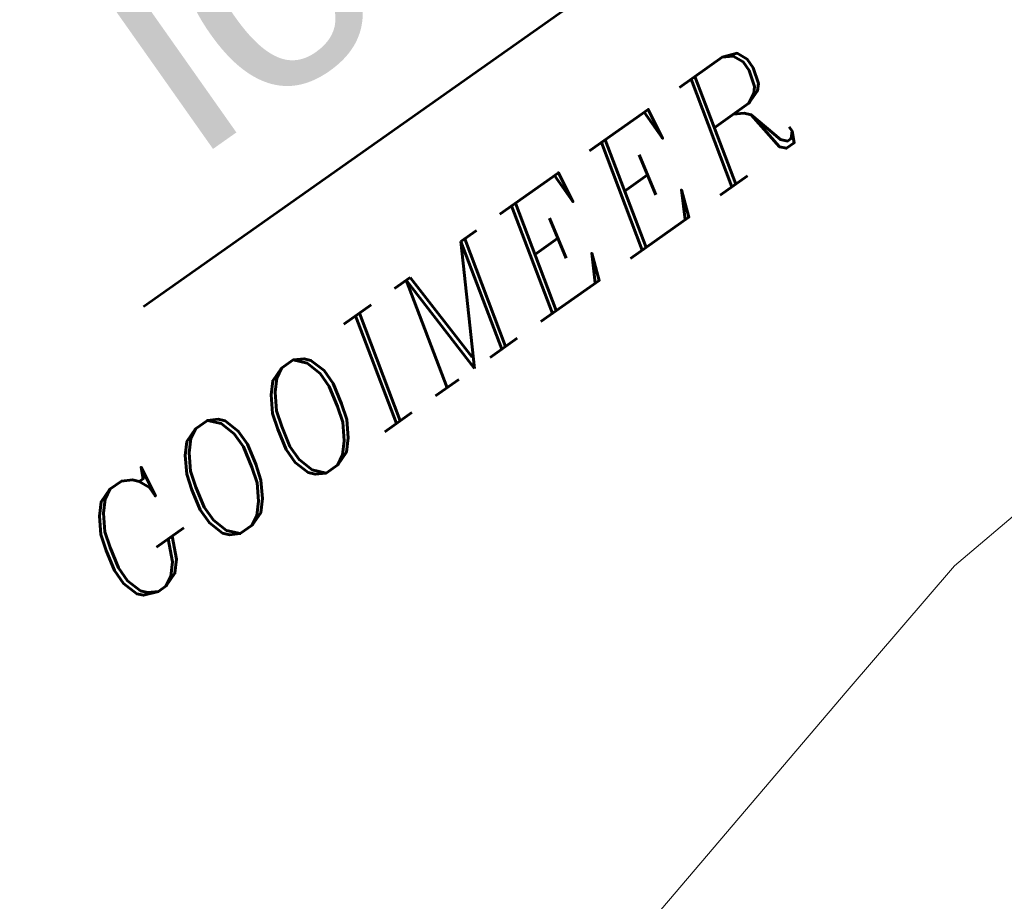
# Model space of a CAD drawing. Header units: metres. Extents: x 149090 to 149776, y 485756 to 486362.
# Tile 44 of 93: x 149593.15 to 149603.76, y 486266.03 to 486275.52. Entities that reach past the tile are written whole.
import ezdxf
from ezdxf.enums import TextEntityAlignment as Align

# ---------------------------------------------------------------- set-up
doc = ezdxf.new("R2010")
doc.units = ezdxf.units.M
doc.header["$MEASUREMENT"] = 0
for name, color, linetype, lineweight in [('WVB-pen-brm-dik 018', 6, 'Continuous', 13), ('WVB-raster-60%', 253, 'Continuous', 30), ('WVB-tekst-dik 035', 1, 'Continuous', 40), ('WVB-tekst-dik 050', 1, 'Continuous', 53)]:
    doc.layers.add(name, color=color, linetype=linetype, lineweight=lineweight)
doc.styles.add('1 200   cursief   0.18', font='ITALICS.shx', dxfattribs={"height": 0.36})
doc.styles.add('Style-WORKING', font='WORKING.shx')

# ---------------------------------------------------------------- blocks, each defined once
blk = doc.blocks.new('INZET')
at = {"layer": 'WVB-pen-brm-dik 018'}
for p, q in [((-0.098406, -0.139415), (-0.093668, -0.138984)), ((-0.093668, -0.138984), (-0.098406, -0.139415)), ((-0.101852, -0.140277), (-0.098406, -0.139415)), ((-0.098406, -0.139415), (-0.101852, -0.140277)), ((-0.113314, -0.143225), (-0.101852, -0.140277)), ((-0.101852, -0.140277), (-0.113314, -0.143225))]:
    blk.add_line(p, q, dxfattribs=at)
at = {"layer": 'WVB-tekst-dik 035', "style": '1 200   cursief   0.18'}
blk.add_text('GOOIMEER', height=0.0024, dxfattribs=at).set_placement((-0.113567, -0.129977))

msp = doc.modelspace()

# ---------------------------------------------------------------- linework, layer by layer
at = {"layer": 'WVB-tekst-dik 050'}
msp.add_line((149594.482, 486272.434), (149605.426, 486280.151), dxfattribs=at)

# ---------------------------------------------------------------- block references
at = {"layer": 'WVB-raster-60%', "xscale": 500.0000000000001, "yscale": 500.0000000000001, "zscale": 500.0000000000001, "rotation": 35.19028839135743}
msp.add_blockref('INZET', (149603.259, 486354.964), dxfattribs=at)

# ---------------------------------------------------------------- texts
at = {"layer": 'WVB-tekst-dik 050', "linetype": 'Continuous', "style": 'Style-WORKING', "width": 0.983051}
msp.add_text('locatie', height=2.6663, rotation=35.1903, dxfattribs=at).set_placement((149598.409, 486278.003), align=Align.MIDDLE_CENTER)

doc.saveas('drawing.dxf')
